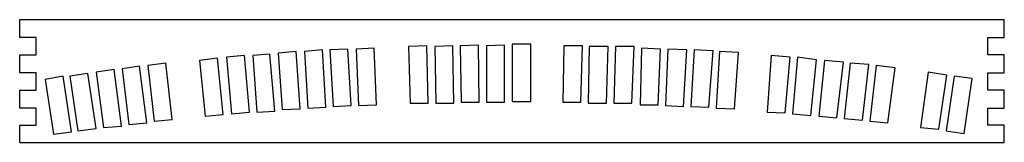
# Model space of a CAD drawing. Header units: metres. Extents: x 0 to 1200, y 0 to 150.
import ezdxf

# ---------------------------------------------------------------- set-up
doc = ezdxf.new("R2010")
doc.units = ezdxf.units.M

msp = doc.modelspace()

# ---------------------------------------------------------------- linework, layer by layer
for p, q in [((0, 128), (0, 150)), ((0, 150), (1200, 150)), ((1200, 128), (1200, 150)), ((20, 128), (0, 128)), ((20, 107), (20, 128)), ((623, 120), (600, 120)), ((600, 120), (600, 50)), ((623, 50), (623, 120)), ((1180, 107), (1180, 128)), ((1180, 128), (1200, 128)), ((305, 108), (284, 106)), ((311, 38), (305, 108)), ((337, 111), (315, 109)), ((315, 109), (320, 40)), ((342, 41), (337, 111)), ((369, 113), (347, 111)), ((347, 111), (351, 42)), ((373, 43), (369, 113)), ((400, 114), (378, 113)), ((378, 113), (382, 44)), ((404, 45), (400, 114)), ((432, 115), (410, 114)), ((410, 114), (413, 45)), ((435, 46), (432, 115)), ((496, 118), (474, 117)), ((474, 117), (476, 48)), ((498, 48), (496, 118)), ((528, 118), (506, 117)), ((506, 117), (507, 48)), ((529, 48), (528, 118)), ((559, 119), (537, 118)), ((537, 118), (538, 49)), ((560, 49), (559, 119)), ((591, 119), (569, 118)), ((569, 118), (569, 49)), ((591, 49), (591, 119)), ((663, 118), (662, 49)), ((686, 118), (663, 118)), ((684, 49), (686, 118)), ((694, 117), (693, 48)), ((717, 117), (694, 117)), ((715, 48), (717, 117)), ((726, 117), (724, 48)), ((749, 117), (726, 117)), ((746, 48), (749, 117)), ((758, 115), (756, 46)), ((781, 114), (758, 115)), ((778, 46), (781, 114)), ((790, 114), (787, 45)), ((813, 113), (790, 114)), ((809, 44), (813, 113)), ((822, 113), (818, 44)), ((845, 112), (822, 113)), ((840, 43), (845, 112)), ((853, 111), (849, 42)), ((876, 110), (853, 111)), ((871, 41), (876, 110)), ((0, 85), (0, 107)), ((0, 107), (20, 107)), ((178, 97), (156, 94)), ((186, 28), (178, 97)), ((241, 103), (219, 100)), ((219, 100), (226, 32)), ((248, 34), (241, 103)), ((274, 106), (252, 104)), ((252, 104), (258, 35)), ((280, 37), (274, 106)), ((284, 106), (289, 37)), ((916, 106), (911, 37)), ((939, 104), (916, 106)), ((933, 36), (939, 104)), ((948, 104), (942, 35)), ((971, 101), (948, 104)), ((964, 33), (971, 101)), ((981, 100), (974, 32)), ((1004, 98), (981, 100)), ((996, 30), (1004, 98)), ((1012, 97), (1005, 29)), ((1035, 95), (1012, 97)), ((1200, 107), (1180, 107)), ((1200, 85), (1200, 107)), ((20, 85), (0, 85)), ((20, 64), (20, 85)), ((83, 84), (61, 81)), ((93, 17), (83, 84)), ((115, 89), (93, 86)), ((93, 86), (102, 18)), ((124, 20), (115, 89)), ((146, 93), (125, 90)), ((125, 90), (133, 22)), ((155, 24), (146, 93)), ((156, 94), (164, 26)), ((1027, 27), (1035, 95)), ((1044, 94), (1036, 26)), ((1067, 91), (1044, 94)), ((1058, 24), (1067, 91)), ((1107, 86), (1098, 18)), ((1130, 82), (1107, 86)), ((1180, 64), (1180, 85)), ((1180, 85), (1200, 85)), ((53, 81), (31, 77)), ((31, 77), (41, 10)), ((63, 13), (53, 81)), ((61, 81), (71, 14)), ((1120, 16), (1130, 82)), ((1139, 81), (1129, 14)), ((1161, 78), (1139, 81)), ((1151, 11), (1161, 78)), ((0, 42), (0, 64)), ((0, 64), (20, 64)), ((1200, 64), (1180, 64)), ((1200, 42), (1200, 64)), ((476, 48), (498, 48)), ((507, 48), (529, 48)), ((538, 49), (560, 49)), ((569, 49), (591, 49)), ((600, 50), (623, 50)), ((662, 49), (684, 49)), ((693, 48), (715, 48)), ((724, 48), (746, 48)), ((20, 42), (0, 42)), ((20, 21), (20, 42)), ((258, 35), (280, 37)), ((289, 37), (311, 38)), ((320, 40), (342, 41)), ((351, 42), (373, 43)), ((382, 44), (404, 45)), ((413, 45), (435, 46)), ((756, 46), (778, 46)), ((787, 45), (809, 44)), ((818, 44), (840, 43)), ((849, 42), (871, 41)), ((911, 37), (933, 36)), ((1180, 21), (1180, 42)), ((1180, 42), (1200, 42)), ((133, 22), (155, 24)), ((164, 26), (186, 28)), ((226, 32), (248, 34)), ((942, 35), (964, 33)), ((974, 32), (996, 30)), ((1005, 29), (1027, 27)), ((1036, 26), (1058, 24)), ((0, 0), (0, 21)), ((0, 21), (20, 21)), ((41, 10), (63, 13)), ((71, 14), (93, 17)), ((102, 18), (124, 20)), ((1098, 18), (1120, 16)), ((1129, 14), (1151, 11)), ((1200, 21), (1180, 21)), ((1200, 0), (1200, 21)), ((0, 0), (1200, 0))]:
    msp.add_line(p, q)

doc.saveas('drawing.dxf')
